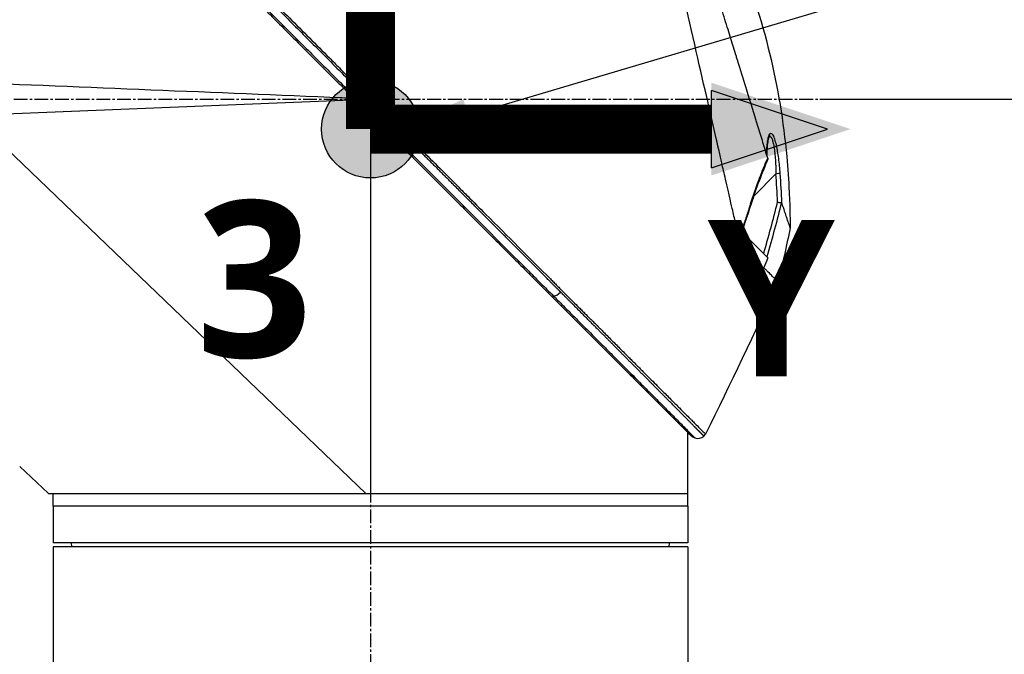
# Model space of a CAD drawing. Header units: millimetres. Extents: x 0 to 4378, y 0 to 2397.
# Tile 234 of 256: x 1569 to 1690, y 1690 to 1768. Entities that reach past the tile are written whole.
import ezdxf

# ---------------------------------------------------------------- set-up
doc = ezdxf.new("R2010")
doc.units = ezdxf.units.MM
doc.header["$LTSCALE"] = 0.2
doc.linetypes.add('CENTER2', pattern=[1.125, 0.75, -0.125, 0.125, -0.125])
for name, color, linetype in [('02_Center Line', 1, 'CENTER2'), ('07_Special Line2', 76, 'Continuous'), ('12_Before Rev.Num.', 5, 'Continuous')]:
    doc.layers.add(name, color=color, linetype=linetype)
doc.layers.add('14_Mark', color=7, linetype='Continuous', true_color=0xe03c31)
doc.styles.add('Rainbow-4.0 Style', font='malgunsl.ttf')
doc.styles.add('Rainbow-5.0 Style', font='malgunsl.ttf')
doc.dimstyles.new('Rainbow-4.0 Style', dxfattribs={"dimtxt": 3.5, "dimasz": 2.5, "dimexe": 1, "dimexo": 1, "dimgap": 1, "dimtad": 1, "dimdsep": 46, "dimtxsty": 'Rainbow-4.0 Style', "dimcen": 0, "dimclrd": 251, "dimclre": 251, "dimclrt": 7, "dimazin": 3, "dimtp": 0.1, "dimtm": 0.1, "dimtfac": 0.61, "dimtmove": 0, "dimatfit": 3, "dimfxl": 1, "dimlwd": -1, "dimlwe": -1, "dimarcsym": 1})
doc.dimstyles.new('Rainbow-5.0 Style', dxfattribs={"dimtxt": 4.5, "dimasz": 2.5, "dimexe": 1, "dimexo": 1, "dimgap": 1, "dimtad": 1, "dimdsep": 46, "dimtxsty": 'Rainbow-5.0 Style', "dimcen": 0, "dimclrd": 251, "dimclre": 251, "dimclrt": 7, "dimazin": 3, "dimtp": 0.1, "dimtm": 0.1, "dimtfac": 0.61, "dimtmove": 0, "dimatfit": 3, "dimfxl": 1, "dimlwd": -1, "dimlwe": -1, "dimarcsym": 1})

# ---------------------------------------------------------------- blocks, each defined once
blk = doc.blocks.new('*D125')
at = {"color": 251, "linetype": 'ByBlock', "transparency": 16777216}
for p, q in [((1667.34, 1758.41), (1778.89, 1758.41)), ((1773.89, 1248.51), (1773.89, 1745.91)), ((1585.46, 1236.01), (1778.89, 1236.01))]:
    blk.add_line(p, q, dxfattribs=at)
at = {"color": 251, "transparency": 16777216}
for points in [[(1771.81, 1745.91), (1775.98, 1745.91), (1773.89, 1758.41)], [(1771.81, 1248.51), (1775.98, 1248.51), (1773.89, 1236.01)]]:
    blk.add_solid(points, dxfattribs=at)
at = {"layer": 'Defpoints', "color": 0, "transparency": 16777216}
for p in [(1662.34, 1758.41), (1773.89, 1758.41), (1580.46, 1236.01)]:
    blk.add_point(p, dxfattribs=at)
at = {"color": 7, "transparency": 16777216, "insert": (1759.84, 1497.21), "char_height": 17.5, "attachment_point": 5, "rotation": 90, "style": 'Rainbow-4.0 Style'}
blk.add_mtext('522.4', dxfattribs=at)
blk = doc.blocks.new('*D126')
at = {"color": 251, "linetype": 'ByBlock', "transparency": 16777216}
for p, q in [((1483.19, 1869.11), (1834.85, 1869.11)), ((1829.85, 681.61), (1829.85, 1856.61)), ((1617.14, 669.11), (1834.85, 669.11))]:
    blk.add_line(p, q, dxfattribs=at)
at = {"color": 251, "transparency": 16777216}
for points in [[(1827.77, 1856.61), (1831.94, 1856.61), (1829.85, 1869.11)], [(1827.77, 681.61), (1831.94, 681.61), (1829.85, 669.11)]]:
    blk.add_solid(points, dxfattribs=at)
at = {"layer": 'Defpoints', "color": 0, "transparency": 16777216}
for p in [(1478.19, 1869.11), (1829.85, 1869.11), (1612.14, 669.11)]:
    blk.add_point(p, dxfattribs=at)
at = {"color": 7, "transparency": 16777216, "insert": (1815.75, 1269.11), "char_height": 17.5, "attachment_point": 5, "rotation": 90, "style": 'Rainbow-4.0 Style'}
blk.add_mtext('1200', dxfattribs=at)
blk = doc.blocks.new('*D127')
at = {"color": 251, "linetype": 'ByBlock', "transparency": 16777216}
for p, q in [((1556.64, 1869.11), (1778.89, 1869.11)), ((1773.89, 1770.91), (1773.89, 1856.61)), ((1667.34, 1758.41), (1778.89, 1758.41))]:
    blk.add_line(p, q, dxfattribs=at)
at = {"color": 251, "transparency": 16777216}
for points in [[(1771.81, 1856.61), (1775.98, 1856.61), (1773.89, 1869.11)], [(1771.81, 1770.91), (1775.98, 1770.91), (1773.89, 1758.41)]]:
    blk.add_solid(points, dxfattribs=at)
at = {"layer": 'Defpoints', "color": 0, "transparency": 16777216}
for p in [(1551.64, 1869.11), (1773.89, 1869.11), (1662.34, 1758.41)]:
    blk.add_point(p, dxfattribs=at)
at = {"color": 7, "transparency": 16777216, "insert": (1759.79, 1813.76), "char_height": 17.5, "attachment_point": 5, "rotation": 90, "style": 'Rainbow-4.0 Style'}
blk.add_mtext('110.7', dxfattribs=at)
blk = doc.blocks.new('A$Ca1632f6c')
at = {"layer": '07_Special Line2'}
blk.add_hatch(color=256, dxfattribs=at).paths.add_polyline_path([(49.16, 0), (34.9, 4.75), (34.9, -4.75)])
at = {"layer": '12_Before Rev.Num.'}
blk.add_hatch(color=256, dxfattribs=at).paths.add_polyline_path([(0, 49.16), (-4.75, 34.9), (4.75, 34.9)])
at = {"layer": '14_Mark'}
h = blk.add_hatch(color=256, dxfattribs=at)
h.dxf.hatch_style = 1
h.paths.add_polyline_path([(5, 0, 1), (-5, 0, 1)])
at = {"layer": '07_Special Line2'}
for p, q in [((34.9, -3.96), (34.9, 3.96)), ((46.78, 0), (34.9, 3.96)), ((34.9, -3.96), (46.78, 0))]:
    blk.add_line(p, q, dxfattribs=at)
at = {"layer": '07_Special Line2', "const_width": 5}
blk.add_lwpolyline([(34.9, 0), (0, 0)], dxfattribs=at)
at = {"layer": '12_Before Rev.Num.'}
for p, q in [((0, 46.78), (-3.96, 34.9)), ((3.96, 34.9), (0, 46.78)), ((3.96, 34.9), (-3.96, 34.9))]:
    blk.add_line(p, q, dxfattribs=at)
at = {"layer": '12_Before Rev.Num.', "const_width": 5}
blk.add_lwpolyline([(0, 34.9), (0, 0)], dxfattribs=at)
at = {"layer": '14_Mark'}
blk.add_circle((0, 0), 5, dxfattribs=at)
at = {"layer": '07_Special Line2', "insert": (34.53, -17.31), "char_height": 16, "attachment_point": 4, "style": 'Rainbow-5.0 Style'}
blk.add_mtext('{\\fMalgun Gothic Semilight|b1|i0|c129|p50;Y}', dxfattribs=at)
at = {"layer": '12_Before Rev.Num.', "insert": (-20.59, 35.73), "char_height": 16, "attachment_point": 4, "style": 'Rainbow-5.0 Style'}
blk.add_mtext('{\\fMalgun Gothic Semilight|b1|i0|c129|p50;Z}', dxfattribs=at)
at = {"layer": '14_Mark', "insert": (-17.84, -15.46), "char_height": 16, "attachment_point": 4, "style": 'Rainbow-5.0 Style'}
blk.add_mtext('{\\fMalgun Gothic Semilight|b1|i0|c129|p50;3}', dxfattribs=at)
blk = doc.blocks.new('A$C1d36c2ae')
for p, q in [((-39.9, 1260.13), (-39.9, 1260.13)), ((-39.1, 1260.1), (-39.1, 1260.1)), ((-38.7, 1260.08), (-38.7, 1260.08)), ((-37.1, 1260.01), (-37.1, 1260.01)), ((-36.7, 1260), (-36.7, 1260)), ((-49, 1256.5), (-2.38, 1258.4)), ((-15.68, 1259.14), (-15.68, 1259.14)), ((-11.01, 1258.95), (-11.01, 1258.95)), ((-2.38, 1258.4), (-1.9, 1258.42)), ((-49, 1256.5), (-0.52, 1210)), ((0, 1256.52), (0, 1210)), ((48.97, 1253.85), (48.97, 1253.85)), ((48.97, 1253.85), (48.97, 1253.85)), ((47.08, 1246.57), (49.81, 1249.31)), ((46.96, 1246.46), (46.96, 1246.46)), ((45.59, 1242.11), (45.64, 1242.16)), ((45.62, 1242.18), (45.64, 1242.16)), ((45.64, 1242.16), (45.9, 1241.89)), ((48.81, 1238.98), (45.9, 1241.89)), ((48.31, 1237.79), (48.31, 1237.79)), ((48.31, 1237.79), (48.31, 1237.79)), ((48.31, 1237.79), (48.31, 1237.79)), ((39, 1210), (39, 1217.52)), ((39.48, 1217.04), (39.85, 1216.88)), ((40.94, 1217.1), (41.17, 1217.33)), ((-43.1, 1213.37), (-43.1, 1213.36)), ((-43.1, 1213.37), (-39.6, 1210.07)), ((-0.52, 1210), (-39.53, 1210)), ((-39, 1208.5), (-39, 1210)), ((0, 1210), (-0.52, 1210)), ((39, 1210), (0, 1210)), ((39, 1210), (0, 1210)), ((39, 1208.5), (39, 1210)), ((39, 1208.5), (-39, 1208.5)), ((39, 1208.5), (-39, 1208.5)), ((-39, 1208.5), (-39, 1204)), ((39, 1208.5), (39, 1204)), ((39, 1204), (-39, 1204)), ((-36.71, 1203.5), (-36.72, 1204)), ((36.71, 1203.5), (36.72, 1204)), ((39, 1203.5), (-39, 1203.5)), ((-39, 1203.5), (-39, 844.08)), ((39, 1203.5), (39, 844.08))]:
    blk.add_line(p, q)
blk.add_arc((40.24, 1217.81), 1, 247.0478, 315.0003)
for centre, major_axis, ratio, start_param, end_param in [((-1.94, 1260.12), (-0.707, -0.708), 0.014107, 4.712384, 6.026259), ((48.59, 1254.18), (0.365, -0.341), 0.967774, 0.031819, 0.893203), ((49.8, 1249.3), (0.499, 0.036), 0.01714, 0.149461, 1.551007), ((-159.83, 1254.96), (194.42, 114.35), 0.811755, 5.576632, 5.609274), ((255.66, 1122.73), (-235.1, -235.11), 0.712878, 4.90627, 4.909966), ((23.05, 1235.09), (-0.708, -0.706), 0.435637, 0.291628, 1.571358), ((-39.61, 1210.06), (0.685, -0.645), 0.008693, 1.464682, 1.570872), ((-39.61, 1210.06), (-0.685, 0.645), 0.008695, 4.606273, 4.712465)]:
    blk.add_ellipse(centre, major_axis=major_axis, ratio=ratio, start_param=start_param, end_param=end_param)
for points, knots in [([(-41.48, 1299.56), (-41.48, 1299.57), (-41.4, 1299.49), (-41.16, 1299.24), (-41.05, 1299.14), (-40.91, 1299), (-40.73, 1298.82), (-40.72, 1298.81), (-40.72, 1298.81), (-40.71, 1298.8), (-40.55, 1298.64), (-40.36, 1298.45), (-40.13, 1298.22), (-39.93, 1298.03), (-39.71, 1297.81), (-39.46, 1297.56), (-39.43, 1297.53), (-39.4, 1297.5), (-39.37, 1297.46), (-39.12, 1297.22), (-38.85, 1296.95), (-38.54, 1296.65), (-38.52, 1296.62), (-38.49, 1296.59), (-38.46, 1296.56), (-38.32, 1296.42), (-38.16, 1296.27), (-38, 1296.11), (-37.91, 1296.01), (-37.81, 1295.92), (-37.71, 1295.82), (-37.66, 1295.77), (-37.61, 1295.72), (-37.56, 1295.67), (-37.51, 1295.62), (-37.48, 1295.58), (-37.42, 1295.53), (-37.42, 1295.52), (-37.41, 1295.52), (-37.41, 1295.51), (-36.72, 1294.83), (-36.01, 1294.12), (-35.31, 1293.42), (-34.86, 1292.97), (-34.41, 1292.53), (-33.97, 1292.09), (-33.48, 1291.6), (-32.99, 1291.11), (-32.53, 1290.65), (-32.12, 1290.24), (-31.72, 1289.85), (-31.35, 1289.47), (-30.63, 1288.76), (-29.99, 1288.12), (-29.44, 1287.57), (-29.31, 1287.44), (-29.19, 1287.33), (-29.08, 1287.21), (-28.77, 1286.9), (-28.49, 1286.62), (-28.24, 1286.38), (-28.12, 1286.25), (-28.01, 1286.14), (-27.9, 1286.04), (-27.87, 1286), (-27.84, 1285.97), (-27.81, 1285.94), (-27.79, 1285.92), (-27.77, 1285.91), (-27.75, 1285.89), (-27.73, 1285.86), (-27.71, 1285.84), (-27.68, 1285.82), (-27.67, 1285.81), (-27.66, 1285.8), (-27.65, 1285.79), (-27.65, 1285.78), (-27.65, 1285.78), (-27.65, 1285.78), (-27.64, 1285.78), (-27.64, 1285.78), (-27.64, 1285.78), (-27.64, 1285.77), (-27.63, 1285.77), (-27.62, 1285.75), (-27.25, 1285.39), (-26.88, 1285.01), (-26.5, 1284.64), (-25.36, 1283.5), (-24.2, 1282.34), (-23.03, 1281.17), (-21.83, 1279.97), (-20.62, 1278.77), (-19.41, 1277.56), (-18.16, 1276.32), (-16.92, 1275.08), (-15.68, 1273.84), (-15.27, 1273.43), (-14.87, 1273.03), (-14.46, 1272.62), (-14.23, 1272.4), (-14.01, 1272.17), (-13.79, 1271.95), (-13.15, 1271.31), (-12.51, 1270.68), (-11.88, 1270.04), (-10.57, 1268.74), (-9.29, 1267.45), (-8.02, 1266.19), (-7.36, 1265.53), (-6.72, 1264.89), (-6.07, 1264.25), (-5.42, 1263.59), (-4.77, 1262.94), (-4.12, 1262.3), (-3.39, 1261.57), (-2.67, 1260.84), (-1.95, 1260.13)], [0.0000275, 0.0000275, 0.0000275, 0.0000275, 0.0859853, 0.0859853, 0.0859853, 0.1241981, 0.1241981, 0.1241981, 0.125, 0.125, 0.125, 0.1589987, 0.1589987, 0.1589987, 0.1875, 0.1875, 0.1875, 0.1911709, 0.1911709, 0.1911709, 0.21875, 0.21875, 0.21875, 0.2212271, 0.2212271, 0.2212271, 0.234375, 0.234375, 0.234375, 0.2421875, 0.2421875, 0.2421875, 0.2460938, 0.2460938, 0.2460938, 0.2496161, 0.2496161, 0.2496161, 0.25, 0.25, 0.25, 0.2912742, 0.2912742, 0.2912742, 0.3179228, 0.3179228, 0.3179228, 0.3481944, 0.3481944, 0.3481944, 0.375, 0.375, 0.375, 0.4261619, 0.4261619, 0.4261619, 0.4375, 0.4375, 0.4375, 0.46875, 0.46875, 0.46875, 0.484375, 0.484375, 0.484375, 0.4893023, 0.4893023, 0.4893023, 0.4921875, 0.4921875, 0.4921875, 0.4960938, 0.4960938, 0.4960938, 0.4980469, 0.4980469, 0.4980469, 0.4986572, 0.4986572, 0.4986572, 0.4992676, 0.4992676, 0.4992676, 0.5, 0.5, 0.5, 0.5215625, 0.5215625, 0.5215625, 0.5877727, 0.5877727, 0.5877727, 0.656049, 0.656049, 0.656049, 0.7265974, 0.7265974, 0.7265974, 0.75, 0.75, 0.75, 0.7627993, 0.7627993, 0.7627993, 0.7996666, 0.7996666, 0.7996666, 0.8755356, 0.8755356, 0.8755356, 0.9146293, 0.9146293, 0.9146293, 0.9545641, 0.9545641, 0.9545641, 1, 1, 1, 1]), ([(-41.27, 1299.77), (-41.27, 1299.77), (-41.21, 1299.71), (-40.95, 1299.45), (-40.77, 1299.27), (-40.02, 1298.52), (-39.29, 1297.79), (-38.11, 1296.61), (-37.83, 1296.33), (-37.21, 1295.71), (-36.85, 1295.35), (-35.51, 1294.01), (-34.41, 1292.91), (-32.91, 1291.41), (-32.59, 1291.09), (-31.52, 1290.02), (-30.74, 1289.24), (-29.08, 1287.58), (-28.19, 1286.69), (-26.81, 1285.31), (-26.33, 1284.83), (-25.35, 1283.85), (-24.84, 1283.35), (-23.8, 1282.3), (-23.27, 1281.77), (-21.57, 1280.07), (-20.4, 1278.9), (-18.59, 1277.09), (-17.96, 1276.46), (-16.68, 1275.18), (-16.02, 1274.52), (-14.66, 1273.16), (-13.97, 1272.47), (-12.91, 1271.42), (-12.56, 1271.06), (-11.45, 1269.96), (-10.71, 1269.21), (-8.33, 1266.83), (-6.68, 1265.18), (-4.64, 1263.14), (-4.23, 1262.73), (-3.29, 1261.8), (-2.76, 1261.26), (-1.86, 1260.37), (-1.54, 1260.04), (-1.1, 1259.61), (-1.04, 1259.54), (-0.9, 1259.4), (-0.83, 1259.33), (-0.51, 1259.01), (-0.31, 1258.81), (0.04, 1258.46), (0.14, 1258.36), (0.42, 1258.08), (0.57, 1257.93), (0.88, 1257.62), (1.03, 1257.47), (1.28, 1257.22), (1.39, 1257.12), (1.58, 1256.93), (1.66, 1256.84), (1.85, 1256.65), (1.96, 1256.54), (2.16, 1256.34), (2.25, 1256.25), (3.6, 1254.9), (4.87, 1253.63), (6.94, 1251.57), (7.74, 1250.76), (9.31, 1249.19), (10.08, 1248.43), (11.21, 1247.29), (11.57, 1246.93), (12.68, 1245.83), (13.41, 1245.1), (16.87, 1241.63), (19.54, 1238.96), (22.24, 1236.27), (22.37, 1236.13), (22.65, 1235.86), (22.78, 1235.72), (23.05, 1235.45), (23.19, 1235.31), (23.43, 1235.07), (23.53, 1234.97), (24.19, 1234.32), (24.73, 1233.77), (25.41, 1233.09), (25.56, 1232.94), (25.84, 1232.66), (25.97, 1232.53), (26.23, 1232.27), (26.36, 1232.14), (26.66, 1231.84), (26.82, 1231.68), (27.14, 1231.36), (27.3, 1231.2), (27.63, 1230.88), (27.8, 1230.7), (28.05, 1230.45), (28.13, 1230.37), (28.32, 1230.19), (28.43, 1230.07), (28.67, 1229.83), (28.8, 1229.7), (29.12, 1229.39), (29.3, 1229.2), (29.68, 1228.82), (29.87, 1228.63), (30.46, 1228.04), (30.84, 1227.66), (31.31, 1227.19), (31.4, 1227.1), (31.63, 1226.87), (31.77, 1226.74), (32.05, 1226.45), (32.2, 1226.3), (32.5, 1226), (32.65, 1225.85), (32.96, 1225.54), (33.11, 1225.39), (33.4, 1225.1), (33.54, 1224.96), (33.96, 1224.54), (34.23, 1224.27), (34.74, 1223.76), (34.99, 1223.51), (35.45, 1223.05), (35.67, 1222.83), (36.29, 1222.21), (36.67, 1221.83), (37.36, 1221.14), (37.67, 1220.84), (38.21, 1220.29), (38.45, 1220.05), (38.88, 1219.62), (39.07, 1219.44), (39.32, 1219.18), (39.4, 1219.11), (39.61, 1218.89), (39.74, 1218.76), (40.08, 1218.43), (40.26, 1218.24), (40.67, 1217.83), (40.86, 1217.64), (41.05, 1217.45), (41.1, 1217.41), (41.14, 1217.36), (41.15, 1217.35), (41.17, 1217.33), (41.17, 1217.33), (41.17, 1217.33)], [-21.000836, -21.000836, -21.000836, -21.000836, -20.328863, -20.328863, -19.655828, -19.655828, -18.308332, -18.308332, -17.924512, -17.924512, -17.485993, -17.485993, -16.316696, -16.316696, -16.006668, -16.006668, -15.296307, -15.296307, -14.534305, -14.534305, -14.139555, -14.139555, -13.730091, -13.730091, -13.30546, -13.30546, -12.401825, -12.401825, -11.929878, -11.929878, -11.437802, -11.437802, -10.9252, -10.9252, -10.663362, -10.663362, -10.117833, -10.117833, -8.934625, -8.934625, -8.645977, -8.645977, -8.260408, -8.260408, -8.006475, -8.006475, -7.961161, -7.961161, -7.91407, -7.91407, -7.778509, -7.778509, -7.724161, -7.724161, -7.666804, -7.666804, -7.602838, -7.602838, -7.565627, -7.565627, -7.532521, -7.532521, -7.488032, -7.488032, -7.450837, -7.450837, -6.924212, -6.924212, -6.587553, -6.587553, -6.265466, -6.265466, -6.109966, -6.109966, -5.79866, -5.79866, -4.627003, -4.627003, -4.564096, -4.564096, -4.501625, -4.501625, -4.439084, -4.439084, -4.389917, -4.389917, -4.135415, -4.135415, -4.06302, -4.06302, -4.00074, -4.00074, -3.938004, -3.938004, -3.858125, -3.858125, -3.782258, -3.782258, -3.697501, -3.697501, -3.658476, -3.658476, -3.601749, -3.601749, -3.53559, -3.53559, -3.439968, -3.439968, -3.337887, -3.337887, -3.131131, -3.131131, -3.082568, -3.082568, -3.005474, -3.005474, -2.922888, -2.922888, -2.834293, -2.834293, -2.74619, -2.74619, -2.661641, -2.661641, -2.496608, -2.496608, -2.34096, -2.34096, -2.194458, -2.194458, -1.921626, -1.921626, -1.681164, -1.681164, -1.470918, -1.470918, -1.287493, -1.287493, -1.207074, -1.207074, -1.056347, -1.056347, -0.792008, -0.792008, -0.395398, -0.395398, -0.197631, -0.197631, -0.099394, -0.099394, 0, 0, 0, 0]), ([(-41.67, 1298.43), (-41.68, 1298.43), (-41.57, 1298.32), (-41.36, 1298.11), (-41.25, 1298), (-41.11, 1297.86), (-40.94, 1297.69), (-40.77, 1297.52), (-40.57, 1297.33), (-40.35, 1297.1), (-40.12, 1296.88), (-39.88, 1296.63), (-39.6, 1296.36), (-39.33, 1296.09), (-39.03, 1295.79), (-38.71, 1295.48), (-38.4, 1295.16), (-38.05, 1294.82), (-37.69, 1294.46), (-37.06, 1293.82), (-36.36, 1293.13), (-35.62, 1292.38), (-35.19, 1291.96), (-34.75, 1291.52), (-34.3, 1291.07), (-33.84, 1290.61), (-33.36, 1290.14), (-32.87, 1289.65), (-31.9, 1288.68), (-30.88, 1287.66), (-29.82, 1286.6), (-29.3, 1286.08), (-28.76, 1285.54), (-28.22, 1285), (-27.79, 1284.57), (-27.36, 1284.15), (-26.93, 1283.71), (-25.81, 1282.6), (-24.66, 1281.45), (-23.49, 1280.28), (-22.32, 1279.11), (-21.13, 1277.92), (-19.92, 1276.71), (-18.7, 1275.5), (-17.47, 1274.27), (-16.23, 1273.03), (-15.61, 1272.4), (-14.98, 1271.78), (-14.35, 1271.15), (-13.72, 1270.52), (-13.09, 1269.89), (-12.46, 1269.26), (-11.19, 1267.99), (-9.92, 1266.72), (-8.64, 1265.44), (-7.99, 1264.8), (-7.35, 1264.16), (-6.71, 1263.52), (-6.07, 1262.87), (-5.42, 1262.23), (-4.78, 1261.59), (-4.06, 1260.87), (-3.34, 1260.15), (-2.63, 1259.44)], [0, 0, 0, 0, 0.0671031, 0.0671031, 0.0671031, 0.1029277, 0.1029277, 0.1029277, 0.1387919, 0.1387919, 0.1387919, 0.1747111, 0.1747111, 0.1747111, 0.2106779, 0.2106779, 0.2106779, 0.2467042, 0.2467042, 0.2467042, 0.3103939, 0.3103939, 0.3103939, 0.3465771, 0.3465771, 0.3465771, 0.383319, 0.383319, 0.383319, 0.4564224, 0.4564224, 0.4564224, 0.4927866, 0.4927866, 0.4927866, 0.5210907, 0.5210907, 0.5210907, 0.5939582, 0.5939582, 0.5939582, 0.6669229, 0.6669229, 0.6669229, 0.7399622, 0.7399622, 0.7399622, 0.7765034, 0.7765034, 0.7765034, 0.8130598, 0.8130598, 0.8130598, 0.886194, 0.886194, 0.886194, 0.9227702, 0.9227702, 0.9227702, 0.9593497, 0.9593497, 0.9593497, 1, 1, 1, 1]), ([(45.28, 1241.41), (45.16, 1241.95), (45.04, 1242.46), (44.79, 1243.6), (44.64, 1244.2), (44.37, 1245.38), (44.09, 1246.69), (43.46, 1249.35), (43.3, 1250.01), (43.1, 1250.9), (43.05, 1251.14), (42.94, 1251.63), (42.88, 1251.89), (42.74, 1252.52), (42.65, 1252.9), (42.53, 1253.4), (42.5, 1253.53), (42.37, 1254.13), (42.25, 1254.62), (41.96, 1255.91), (41.77, 1256.72), (40.77, 1261.1), (39.74, 1265.55), (38.54, 1270.84), (38.48, 1271.09), (38.36, 1271.62), (38.3, 1271.89), (38.18, 1272.4), (38.13, 1272.65), (37.83, 1273.91), (37.61, 1274.9), (37.27, 1276.37), (37.16, 1276.86), (36.59, 1279.31), (36.16, 1281.21), (35.64, 1283.46), (35.54, 1283.9), (34.64, 1287.84), (33.95, 1290.86), (33.07, 1294.7), (32.79, 1295.91), (32.47, 1297.3), (32.39, 1297.69), (32.24, 1298.32), (32.19, 1298.56), (32.15, 1298.7)], [0, 0, 0, 0, 0.224226, 0.224226, 0.438481, 0.438481, 0.643813, 0.643813, 0.718212, 0.718212, 0.74576, 0.74576, 0.776284, 0.776284, 0.820204, 0.820204, 0.834927, 0.834927, 0.896521, 0.896521, 0.995652, 0.995652, 1.428405, 1.428405, 1.450296, 1.450296, 1.471663, 1.471663, 1.492327, 1.492327, 1.574835, 1.574835, 1.616316, 1.616316, 1.784634, 1.784634, 1.826029, 1.826029, 2.164003, 2.164003, 2.373598, 2.373598, 2.479923, 2.479923, 2.586935, 2.586935, 2.586935, 2.586935]), ([(-41.46, 1297.98), (-41.46, 1297.98), (-41.46, 1297.98), (-40.7, 1297.22), (-40.26, 1296.78), (-39.53, 1296.05), (-39.35, 1295.87), (-37.71, 1294.23), (-35.65, 1292.17), (-32.57, 1289.09), (-31.86, 1288.38), (-29.38, 1285.9), (-27.5, 1284.02), (-24.5, 1281.02), (-23.42, 1279.94), (-21.16, 1277.68), (-19.97, 1276.49), (-17.45, 1273.97), (-16.12, 1272.64), (-13.32, 1269.84), (-11.84, 1268.36), (-9.58, 1266.1), (-8.8, 1265.32), (-6.72, 1263.24), (-5.41, 1261.93), (-3.78, 1260.3), (-3.46, 1259.98), (-2.92, 1259.44), (-2.73, 1259.25), (-2.32, 1258.84), (-2.16, 1258.68), (-1.82, 1258.34), (-1.64, 1258.16), (-1.3, 1257.82), (-1.14, 1257.66), (-0.71, 1257.23), (-0.42, 1256.94), (-0.06, 1256.59), (0.01, 1256.51), (0.18, 1256.34), (0.27, 1256.25), (0.58, 1255.94), (0.74, 1255.78), (1.34, 1255.18), (1.75, 1254.78), (3.8, 1252.72), (5.46, 1251.06), (7.86, 1248.66), (8.62, 1247.9), (10.84, 1245.68), (12.28, 1244.24), (15.02, 1241.5), (16.32, 1240.2), (18.19, 1238.33), (18.77, 1237.75), (20.49, 1236.04), (21.6, 1234.92), (23.7, 1232.82), (24.69, 1231.83), (26.55, 1229.97), (27.43, 1229.09), (28.67, 1227.85), (29.05, 1227.47), (29.79, 1226.73), (30.14, 1226.38), (31.13, 1225.39), (31.76, 1224.77), (32.88, 1223.64), (33.39, 1223.13), (34.72, 1221.8), (35.49, 1221.03), (36.44, 1220.08), (36.69, 1219.83), (37.33, 1219.19), (37.69, 1218.83), (38.49, 1218.03), (38.86, 1217.66), (39.17, 1217.35), (39.22, 1217.3), (39.34, 1217.18), (39.39, 1217.13), (39.47, 1217.06), (39.48, 1217.04), (39.48, 1217.04)], [-15.738203, -15.738203, -15.738203, -15.738203, -14.793481, -14.793481, -14.173934, -14.173934, -13.996984, -13.996984, -12.579476, -12.579476, -12.176243, -12.176243, -11.215253, -11.215253, -10.695697, -10.695697, -10.142358, -10.142358, -9.539575, -9.539575, -8.883963, -8.883963, -8.543526, -8.543526, -7.972636, -7.972636, -7.829924, -7.829924, -7.73886, -7.73886, -7.680875, -7.680875, -7.616244, -7.616244, -7.560081, -7.560081, -7.459116, -7.459116, -7.430908, -7.430908, -7.397967, -7.397967, -7.318024, -7.318024, -7.146824, -7.146824, -6.455961, -6.455961, -6.135134, -6.135134, -5.518203, -5.518203, -4.951279, -4.951279, -4.691225, -4.691225, -4.182012, -4.182012, -3.710062, -3.710062, -3.272291, -3.272291, -3.069642, -3.069642, -2.879581, -2.879581, -2.522736, -2.522736, -2.208798, -2.208798, -1.659444, -1.659444, -1.453529, -1.453529, -1.091939, -1.091939, -0.546675, -0.546675, -0.410051, -0.410051, -0.205023, -0.205023, 0, 0, 0, 0]), ([(48.81, 1251.24), (48.62, 1251.85), (48.42, 1252.49), (48.02, 1253.8), (47.81, 1254.48), (47.16, 1256.59), (46.7, 1258.07), (45.91, 1260.63), (45.58, 1261.69), (45.16, 1263.04), (45.07, 1263.33), (44.94, 1263.76), (44.9, 1263.9), (44.63, 1264.76), (44.41, 1265.47), (44.08, 1266.56), (43.96, 1266.95), (43.7, 1267.76), (43.57, 1268.17), (43.31, 1269.02), (43.17, 1269.45), (42.9, 1270.32), (42.76, 1270.75), (42.48, 1271.62), (42.34, 1272.05), (41.64, 1274.22), (41.09, 1275.93), (40.44, 1277.98), (40.31, 1278.37), (39.93, 1279.57), (39.68, 1280.36), (39.19, 1281.91), (38.95, 1282.67), (38.6, 1283.77), (38.48, 1284.13), (38.26, 1284.84), (38.15, 1285.18), (37.94, 1285.85), (37.84, 1286.18), (37.63, 1286.84), (37.53, 1287.16), (37.39, 1287.62), (37.34, 1287.76), (36.6, 1290.14), (36.02, 1291.98), (35.56, 1293.52), (35.51, 1293.68), (35.38, 1294.11), (35.31, 1294.36), (35.15, 1294.92), (35.07, 1295.2), (34.98, 1295.54), (34.95, 1295.63), (34.91, 1295.8), (34.89, 1295.87), (34.87, 1295.92)], [0.00002, 0.00002, 0.00002, 0.00002, 0.259158, 0.259158, 0.518708, 0.518708, 1.038075, 1.038075, 1.384705, 1.384705, 1.477831, 1.477831, 1.526561, 1.526561, 1.759973, 1.759973, 1.890971, 1.890971, 2.029156, 2.029156, 2.171186, 2.171186, 2.316283, 2.316283, 2.460898, 2.460898, 3.049329, 3.049329, 3.189055, 3.189055, 3.478614, 3.478614, 3.769885, 3.769885, 3.913253, 3.913253, 4.056001, 4.056001, 4.19686, 4.19686, 4.341119, 4.341119, 4.411312, 4.411312, 5.498875, 5.498875, 5.634552, 5.634552, 5.872375, 5.872375, 6.229939, 6.229939, 6.408513, 6.408513, 6.587137, 6.587137, 6.587137, 6.587137]), ([(45.05, 1276.38), (48.34, 1268.48), (50.35, 1259.95), (51.27, 1249.97), (51.37, 1248.51), (51.49, 1246.11), (51.52, 1245.18), (51.55, 1243.71), (51.55, 1243.16), (51.55, 1242.66)], [0, 0, 0, 0, 2.569332, 2.569332, 3.007712, 3.007712, 3.288956, 3.288956, 3.446993, 3.446993, 3.446993, 3.446993]), ([(-2.63, 1259.44), (-2.61, 1259.42), (-2.6, 1259.41), (-2.59, 1259.4), (-2.44, 1259.25), (-2.3, 1259.11), (-2.16, 1258.97)], [0, 0, 0, 0, 0.084771, 0.084771, 0.084771, 1, 1, 1, 1]), ([(-1.48, 1259.66), (-1.51, 1259.62), (-1.55, 1259.58), (-1.59, 1259.55), (-1.62, 1259.51), (-1.66, 1259.47), (-1.7, 1259.43), (-1.74, 1259.4), (-1.77, 1259.36), (-1.81, 1259.32), (-1.84, 1259.29), (-1.88, 1259.26), (-1.91, 1259.22), (-1.94, 1259.19), (-1.97, 1259.16), (-2, 1259.13), (-2.02, 1259.11), (-2.05, 1259.08), (-2.07, 1259.06), (-2.09, 1259.04), (-2.11, 1259.02), (-2.12, 1259.01), (-2.14, 1258.99), (-2.15, 1258.98), (-2.16, 1258.97)], [0, 0, 0, 0, 0.125, 0.125, 0.125, 0.25, 0.25, 0.25, 0.375, 0.375, 0.375, 0.5, 0.5, 0.5, 0.625, 0.625, 0.625, 0.75, 0.75, 0.75, 0.875, 0.875, 0.875, 1, 1, 1, 1]), ([(-1.08, 1259.26), (-1.12, 1259.23), (-1.16, 1259.19), (-1.19, 1259.15), (-1.23, 1259.11), (-1.27, 1259.08), (-1.3, 1259.04), (-1.34, 1259), (-1.38, 1258.97), (-1.41, 1258.93), (-1.45, 1258.89), (-1.48, 1258.86), (-1.51, 1258.83), (-1.55, 1258.8), (-1.58, 1258.77), (-1.6, 1258.74), (-1.63, 1258.71), (-1.65, 1258.69), (-1.67, 1258.67), (-1.7, 1258.65), (-1.71, 1258.63), (-1.73, 1258.61), (-1.74, 1258.6), (-1.76, 1258.59), (-1.77, 1258.58)], [0, 0, 0, 0, 0.125, 0.125, 0.125, 0.25, 0.25, 0.25, 0.375, 0.375, 0.375, 0.5, 0.5, 0.5, 0.625, 0.625, 0.625, 0.75, 0.75, 0.75, 0.875, 0.875, 0.875, 1, 1, 1, 1]), ([(-1.77, 1258.58), (-1.48, 1258.29), (-1.19, 1258), (-0.9, 1257.71), (-0.61, 1257.42), (-0.32, 1257.13), (-0.03, 1256.84)], [0, 0, 0, 0, 0.500049, 0.500049, 0.500049, 1, 1, 1, 1]), ([(0.65, 1257.52), (0.37, 1257.81), (0.08, 1258.1), (-0.21, 1258.39), (-0.5, 1258.68), (-0.79, 1258.97), (-1.08, 1259.26)], [0, 0, 0, 0, 0.499983, 0.499983, 0.499983, 1, 1, 1, 1]), ([(0.65, 1257.52), (0.62, 1257.49), (0.58, 1257.45), (0.54, 1257.41), (0.51, 1257.38), (0.47, 1257.34), (0.43, 1257.3), (0.4, 1257.27), (0.36, 1257.23), (0.32, 1257.19), (0.29, 1257.16), (0.26, 1257.13), (0.23, 1257.09), (0.19, 1257.06), (0.16, 1257.03), (0.13, 1257), (0.11, 1256.98), (0.08, 1256.95), (0.06, 1256.93), (0.04, 1256.91), (0.02, 1256.89), (0.01, 1256.88), (-0.01, 1256.86), (-0.02, 1256.85), (-0.03, 1256.84)], [0, 0, 0, 0, 0.125, 0.125, 0.125, 0.25, 0.25, 0.25, 0.375, 0.375, 0.375, 0.496983, 0.496983, 0.496983, 0.625, 0.625, 0.625, 0.75, 0.75, 0.75, 0.875, 0.875, 0.875, 1, 1, 1, 1]), ([(1.52, 1256.66), (1.38, 1256.8), (1.23, 1256.95), (0.94, 1257.23), (0.8, 1257.38), (0.65, 1257.52)], [0.000007, 0.000007, 0.000007, 0.000007, 0.4987592, 0.4987592, 1, 1, 1, 1]), ([(1.52, 1256.66), (1.49, 1256.62), (1.45, 1256.58), (1.41, 1256.55), (1.38, 1256.51), (1.34, 1256.47), (1.3, 1256.43), (1.26, 1256.4), (1.23, 1256.36), (1.19, 1256.33), (1.16, 1256.29), (1.12, 1256.26), (1.09, 1256.23), (1.06, 1256.19), (1.03, 1256.16), (1, 1256.14), (0.97, 1256.11), (0.95, 1256.09), (0.93, 1256.07), (0.9, 1256.05), (0.89, 1256.03), (0.87, 1256.01), (0.85, 1256), (0.84, 1255.99), (0.83, 1255.98)], [0, 0, 0, 0, 0.125, 0.125, 0.125, 0.25, 0.25, 0.25, 0.375, 0.375, 0.375, 0.5, 0.5, 0.5, 0.625, 0.625, 0.625, 0.75, 0.75, 0.75, 0.875, 0.875, 0.875, 1, 1, 1, 1]), ([(0.83, 1255.98), (1.11, 1255.7), (1.4, 1255.41), (1.68, 1255.13), (1.96, 1254.84), (2.25, 1254.56), (2.54, 1254.27), (3.67, 1253.14), (4.8, 1252.01), (5.93, 1250.88), (7.08, 1249.73), (8.22, 1248.58), (9.36, 1247.44), (10.5, 1246.3), (11.64, 1245.17), (12.76, 1244.04), (14.99, 1241.81), (17.18, 1239.61), (19.32, 1237.48), (19.68, 1237.11), (20.05, 1236.74), (20.41, 1236.38), (20.58, 1236.21), (20.74, 1236.05), (20.9, 1235.89), (21.42, 1235.36), (21.94, 1234.84), (22.46, 1234.33)], [0, 0, 0, 0, 0.037905, 0.037905, 0.037905, 0.076407, 0.076407, 0.076407, 0.228573, 0.228573, 0.228573, 0.383709, 0.383709, 0.383709, 0.538779, 0.538779, 0.538779, 0.846375, 0.846375, 0.846375, 0.899464, 0.899464, 0.899464, 0.923234, 0.923234, 0.923234, 1, 1, 1, 1]), ([(48.67, 1251.69), (48.68, 1251.93), (48.69, 1252.15), (48.7, 1252.35), (48.71, 1252.47), (48.71, 1252.59), (48.72, 1252.7), (48.73, 1252.76), (48.73, 1252.81), (48.74, 1252.86), (48.74, 1252.92), (48.75, 1252.94), (48.76, 1253.02), (48.76, 1253.09), (48.77, 1253.15), (48.78, 1253.22), (48.79, 1253.29), (48.8, 1253.36), (48.81, 1253.43), (48.83, 1253.55), (48.85, 1253.64), (48.88, 1253.76), (48.94, 1254), (49, 1254.16), (49.08, 1254.24)], [0.041266, 0.041266, 0.041266, 0.041266, 0.25, 0.25, 0.25, 0.375, 0.375, 0.375, 0.4375, 0.4375, 0.4375, 0.5, 0.5, 0.5, 0.5575644, 0.5575644, 0.5575644, 0.625, 0.625, 0.625, 0.75, 0.75, 0.75, 1, 1, 1, 1]), ([(48.97, 1253.85), (48.97, 1253.85), (48.96, 1253.84), (48.94, 1253.8), (48.93, 1253.76), (48.88, 1253.61), (48.86, 1253.5), (48.8, 1253.16), (48.76, 1252.91), (48.71, 1252.33), (48.7, 1252), (48.68, 1251.64)], [0.0239142, 0.0239142, 0.0239142, 0.0239142, 0.0520946, 0.0520946, 0.0991153, 0.0991153, 0.1707501, 0.1707501, 0.2833283, 0.2833283, 0.4069798, 0.4069798, 0.4069798, 0.4069798]), ([(48.96, 1253.85), (49.02, 1253.89), (49.07, 1253.91), (49.15, 1253.87), (49.18, 1253.84), (49.24, 1253.77), (49.26, 1253.73), (49.32, 1253.62), (49.35, 1253.55), (49.4, 1253.41), (49.42, 1253.32), (49.5, 1253.05), (49.54, 1252.84), (49.61, 1252.37), (49.65, 1252.12), (49.7, 1251.6), (49.73, 1251.32), (49.79, 1250.48), (49.81, 1249.9), (49.81, 1249.31)], [0.0086803, 0.0086803, 0.0086803, 0.0086803, 0.125, 0.125, 0.1875, 0.1875, 0.25, 0.25, 0.3125, 0.3125, 0.375, 0.375, 0.5, 0.5, 0.625, 0.625, 0.75, 0.75, 1, 1, 1, 1]), ([(49.08, 1254.24), (49.13, 1254.3), (49.2, 1254.31), (49.25, 1254.28), (49.29, 1254.26), (49.32, 1254.23), (49.35, 1254.19), (49.36, 1254.18), (49.37, 1254.17), (49.38, 1254.16), (49.4, 1254.13), (49.43, 1254.09), (49.45, 1254.04), (49.48, 1253.98), (49.52, 1253.91), (49.55, 1253.83), (49.56, 1253.79), (49.58, 1253.75), (49.59, 1253.72), (49.61, 1253.67), (49.63, 1253.62), (49.65, 1253.56), (49.71, 1253.36), (49.77, 1253.13), (49.83, 1252.88), (49.85, 1252.76), (49.88, 1252.63), (49.91, 1252.5), (49.93, 1252.36), (49.96, 1252.22), (49.98, 1252.08), (50.03, 1251.8), (50.07, 1251.5), (50.11, 1251.19), (50.19, 1250.6), (50.25, 1249.98), (50.3, 1249.34)], [0, 0, 0, 0, 0.068487, 0.068487, 0.068487, 0.110613, 0.110613, 0.110613, 0.125, 0.125, 0.125, 0.165111, 0.165111, 0.165111, 0.221432, 0.221432, 0.221432, 0.25, 0.25, 0.25, 0.287562, 0.287562, 0.287562, 0.427692, 0.427692, 0.427692, 0.5, 0.5, 0.5, 0.5757, 0.5757, 0.5757, 0.720411, 0.720411, 0.720411, 1, 1, 1, 1]), ([(46.7, 1245.65), (47, 1246.6), (47.32, 1247.51), (47.77, 1248.69), (47.85, 1248.92), (48.03, 1249.38), (48.11, 1249.58), (48.41, 1250.32), (48.61, 1250.79), (48.81, 1251.24)], [0, 0, 0, 0, 0.5, 0.5, 0.625, 0.625, 0.75, 0.75, 0.9999843, 0.9999843, 0.9999843, 0.9999843]), ([(48.81, 1251.24), (48.81, 1251.23), (48.82, 1251.21), (48.83, 1251.18), (48.83, 1251.16), (48.83, 1251.15)], [-0.01637818, -0.01637818, -0.01637818, -0.01637818, -0.00823051, -0.00823051, -0.00000316, -0.00000316, -0.00000316, -0.00000316]), ([(50.02, 1245.83), (50.02, 1245.83), (50.02, 1245.83), (50.07, 1245.82), (50.12, 1245.81), (50.22, 1245.8), (50.27, 1245.8), (50.33, 1245.79), (50.34, 1245.79), (50.38, 1245.79), (50.41, 1245.78), (50.46, 1245.78), (50.48, 1245.77), (50.49, 1245.77)], [-0.00030662, -0.00030662, -0.00030662, -0.00030662, 0, 0, 0.01532058, 0.01532058, 0.03142731, 0.03142731, 0.03552574, 0.03552574, 0.04971247, 0.04971247, 0.06328028, 0.06328028, 0.06328028, 0.06328028]), ([(50.51, 1245.75), (50.51, 1245.76), (50.5, 1245.76), (50.5, 1245.77), (50.5, 1245.77), (50.49, 1245.77)], [-0.00715982, -0.00715982, -0.00715982, -0.00715982, -0.003611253, -0.003611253, -0.000066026, -0.000066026, -0.000066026, -0.000066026]), ([(50.51, 1245.75), (50.63, 1245.37), (50.74, 1245.03), (50.88, 1244.62), (50.91, 1244.52), (50.99, 1244.3), (51.03, 1244.18), (51.11, 1243.92), (51.16, 1243.78), (51.23, 1243.58), (51.25, 1243.51), (51.36, 1243.21), (51.42, 1243.03), (51.49, 1242.83), (51.51, 1242.78), (51.53, 1242.72), (51.54, 1242.71), (51.54, 1242.69), (51.55, 1242.68), (51.55, 1242.67), (51.55, 1242.67), (51.55, 1242.66), (51.55, 1242.66), (51.55, 1242.66)], [0.00001, 0.00001, 0.00001, 0.00001, 0.245288, 0.245288, 0.32758, 0.32758, 0.439471, 0.439471, 0.588452, 0.588452, 0.672216, 0.672216, 0.969709, 0.969709, 1.119078, 1.119078, 1.193047, 1.193047, 1.22978, 1.22978, 1.265, 1.265, 1.331745, 1.331745, 1.331745, 1.331745]), ([(45.17, 1240.92), (45.2, 1241.02), (45.24, 1241.14), (45.27, 1241.28), (45.28, 1241.34), (45.28, 1241.39), (45.28, 1241.4), (45.28, 1241.41)], [-0.05209089, -0.05209089, -0.05209089, -0.05209089, -0.01888658, -0.01888658, -0.00311949, -0.00311949, 0, 0, 0, 0]), ([(50.1, 1236), (50.1, 1236), (50.05, 1236.05), (49.93, 1236.17), (49.89, 1236.21), (49.79, 1236.31), (49.72, 1236.38), (49.56, 1236.54), (49.47, 1236.63), (49.22, 1236.87), (49.06, 1237.04), (48.79, 1237.31), (48.7, 1237.4), (48.51, 1237.59), (48.41, 1237.69), (48.31, 1237.79)], [0.000084, 0.000084, 0.000084, 0.000084, 0.36531, 0.36531, 0.496252, 0.496252, 0.680576, 0.680576, 0.864613, 0.864613, 1.12402, 1.12402, 1.248089, 1.248089, 1.369227, 1.369227, 1.369227, 1.369227]), ([(22.46, 1234.33), (22.81, 1233.97), (23.17, 1233.62), (23.51, 1233.27), (23.77, 1233.02), (24.02, 1232.76), (24.27, 1232.51), (24.62, 1232.16), (24.96, 1231.82), (25.3, 1231.48), (25.64, 1231.14), (25.98, 1230.8), (26.31, 1230.47), (26.48, 1230.3), (26.64, 1230.14), (26.81, 1229.97), (27.09, 1229.69), (27.38, 1229.4), (27.65, 1229.12), (27.98, 1228.8), (28.3, 1228.48), (28.62, 1228.16), (28.93, 1227.84), (29.25, 1227.53), (29.56, 1227.22), (29.89, 1226.88), (30.22, 1226.55), (30.55, 1226.22), (30.7, 1226.07), (30.85, 1225.92), (31, 1225.77), (31.28, 1225.49), (31.55, 1225.21), (31.83, 1224.94), (32.4, 1224.37), (32.95, 1223.82), (33.47, 1223.29), (34, 1222.76), (34.5, 1222.26), (34.98, 1221.78), (35.24, 1221.52), (35.49, 1221.26), (35.74, 1221.02), (36.18, 1220.57), (36.6, 1220.15), (36.98, 1219.77), (37.24, 1219.5), (37.49, 1219.26), (37.72, 1219.03), (37.89, 1218.86), (38.05, 1218.7), (38.2, 1218.54), (38.35, 1218.39), (38.49, 1218.25), (38.62, 1218.12), (38.75, 1217.99), (38.87, 1217.87), (38.99, 1217.75), (39.21, 1217.53), (39.39, 1217.35), (39.53, 1217.21), (39.59, 1217.14), (39.65, 1217.08), (39.7, 1217.03), (39.74, 1216.99), (39.77, 1216.96), (39.79, 1216.94), (39.81, 1216.93), (39.82, 1216.91), (39.83, 1216.91), (39.83, 1216.9), (39.83, 1216.9), (39.84, 1216.89), (39.84, 1216.89), (39.85, 1216.88), (39.85, 1216.88)], [0, 0, 0, 0, 0.038515, 0.038515, 0.038515, 0.066566, 0.066566, 0.066566, 0.105122, 0.105122, 0.105122, 0.143579, 0.143579, 0.143579, 0.16279, 0.16279, 0.16279, 0.195995, 0.195995, 0.195995, 0.234457, 0.234457, 0.234457, 0.27289, 0.27289, 0.27289, 0.314748, 0.314748, 0.314748, 0.333918, 0.333918, 0.333918, 0.370525, 0.370525, 0.370525, 0.447102, 0.447102, 0.447102, 0.523544, 0.523544, 0.523544, 0.565188, 0.565188, 0.565188, 0.641396, 0.641396, 0.641396, 0.693272, 0.693272, 0.693272, 0.731274, 0.731274, 0.731274, 0.769237, 0.769237, 0.769237, 0.807172, 0.807172, 0.807172, 0.882963, 0.882963, 0.882963, 0.920831, 0.920831, 0.920831, 0.951804, 0.951804, 0.951804, 0.970728, 0.970728, 0.970728, 0.981042, 0.981042, 0.981042, 1, 1, 1, 1]), ([(39, 1217.52), (39.13, 1217.39), (39.23, 1217.29), (39.37, 1217.15), (39.41, 1217.11), (39.45, 1217.07), (39.46, 1217.06), (39.48, 1217.05), (39.48, 1217.04), (39.48, 1217.04), (39.48, 1217.04), (39.48, 1217.04), (39.48, 1217.04), (39.48, 1217.04), (39.48, 1217.04), (39.48, 1217.04)], [10.5802482, 10.5802482, 10.5802482, 10.5802482, 10.7036166, 10.7036166, 10.7937857, 10.7937857, 10.8389013, 10.8389013, 10.8614474, 10.8614474, 10.8727145, 10.8727145, 10.8783456, 10.8783456, 10.8838253, 10.8838253, 10.8838253, 10.8838253])]:
    blk.add_open_spline(points, degree=3, knots=knots)
for points in [[(-2.06, 1258.58), (-17.71, 1259.22), (-33.35, 1259.86), (-49, 1260.5)], [(-1.08, 1259.26), (-1.21, 1259.39), (-1.35, 1259.52), (-1.48, 1259.66)], [(-2.16, 1258.97), (-2.03, 1258.84), (-1.9, 1258.71), (-1.77, 1258.58)], [(-0.03, 1256.84), (0.26, 1256.55), (0.54, 1256.27), (0.83, 1255.98)], [(48.83, 1251.1), (48.07, 1249.35), (47.36, 1247.5), (46.77, 1245.64)], [(48.83, 1251.15), (48.84, 1251.14), (48.83, 1251.12), (48.82, 1251.11)], [(50.02, 1245.83), (49.97, 1246.99), (49.9, 1248.15), (49.81, 1249.31)], [(50.3, 1249.34), (50.38, 1248.12), (50.45, 1246.94), (50.51, 1245.75)], [(46.77, 1245.64), (46.28, 1244.09), (45.75, 1242.55), (45.21, 1241.01)], [(46.77, 1245.64), (46.77, 1245.64), (46.74, 1245.64), (46.7, 1245.65)], [(50.49, 1245.77), (49.96, 1243.66), (49.37, 1241.44), (48.69, 1239.1)], [(51.55, 1242.66), (51.11, 1240.43), (50.62, 1238.21), (50.1, 1236)], [(45.21, 1241.01), (45.19, 1240.98), (45.18, 1240.95), (45.17, 1240.92)], [(48.81, 1238.98), (48.64, 1238.58), (48.48, 1238.19), (48.31, 1237.79)], [(50.1, 1236), (47.18, 1229.75), (44.21, 1223.52), (41.17, 1217.33)]]:
    blk.add_open_spline(points, degree=3)
blk.add_rational_spline([(-1.48, 1259.66), (-1.64, 1259.81), (-1.79, 1259.97), (-1.95, 1260.13)], [1, 1.00000000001, 1.00000000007, 1], degree=3)
for points, weights, knots in [([(23.36, 1234.78), (22.84, 1235.31), (21.79, 1236.36), (18.58, 1239.58), (14.69, 1243.47), (10.14, 1248.03), (6.69, 1251.48), (4.1, 1254.08), (2.38, 1255.8), (1.81, 1256.37), (1.52, 1256.66)], [0.999998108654, 0.999998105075, 0.999998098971, 0.999998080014, 0.999998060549, 0.999998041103, 0.999998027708, 0.999998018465, 0.999998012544, 0.999998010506, 0.999998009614], [0, 0, 0, 0, 0.0767447, 0.1535458, 0.461084, 0.6161941, 0.7713836, 0.9235868, 0.9620932, 1, 1, 1, 1]), ([(46.7, 1245.65), (46.45, 1244.86), (46.19, 1244.06), (45.71, 1242.65), (45.5, 1242.03), (45.28, 1241.41)], [1.00000384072, 1.0000038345, 1.00000382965, 1.00000382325, 1.00000382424, 1.00000381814], [0, 0, 0, 0, 0.5599538, 0.5599538, 0.999794, 0.999794, 0.999794, 0.999794]), ([(40.94, 1217.1), (40.94, 1217.1), (40.94, 1217.1), (40.92, 1217.12), (40.89, 1217.16), (40.8, 1217.25), (40.58, 1217.47), (40.21, 1217.84), (39.72, 1218.34), (39.29, 1218.77), (38.75, 1219.32), (37.95, 1220.13), (37.01, 1221.08), (35.82, 1222.27), (34.52, 1223.58), (33.14, 1224.97), (32.13, 1225.98), (31.36, 1226.75), (30.56, 1227.55), (29.59, 1228.54), (28.66, 1229.47), (27.88, 1230.25), (27.08, 1231.05), (26.23, 1231.9), (25.29, 1232.85), (24.33, 1233.81), (23.72, 1234.42), (23.36, 1234.78)], [0.999997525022, 0.999997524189, 0.999997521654, 0.99999751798, 0.999997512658, 0.999997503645, 0.999997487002, 0.999997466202, 0.999997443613, 0.999997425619, 0.999997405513, 0.999997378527, 0.999997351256, 0.999997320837, 0.999997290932, 0.999997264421, 0.999997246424, 0.999997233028, 0.999997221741, 0.999997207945, 0.999997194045, 0.99999718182, 0.999997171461, 0.999997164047, 0.99999715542, 0.99999714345, 0.999997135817, 0.999997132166], [0, 0, 0, 0, 0.018958, 0.029272, 0.048196, 0.079169, 0.117037, 0.192828, 0.230763, 0.268726, 0.306728, 0.358604, 0.434813, 0.476456, 0.552898, 0.629475, 0.666083, 0.685252, 0.72711, 0.765543, 0.804005, 0.83721, 0.856421, 0.894878, 0.933434, 0.961485, 1, 1, 1, 1])]:
    blk.add_rational_spline(points, weights, degree=3, knots=knots)
at = {"layer": '02_Center Line', "ltscale": 11.288275}
for p, q in [((0, 1340.15), (0, 643.96)), ((-163.2, 1258.5), (73.44, 1258.5))]:
    blk.add_line(p, q, dxfattribs=at)

msp = doc.modelspace()

# ---------------------------------------------------------------- block references
msp.add_blockref('A$C1d36c2ae', (1612.144, 499.915))
at = {"xscale": 1.2, "yscale": 1.2, "zscale": 1.2}
msp.add_blockref('A$Ca1632f6c', (1612.144, 1754.715), dxfattribs=at)

# ---------------------------------------------------------------- dimensions: what is measured, and where the dimension line sits
for base, p1, p2, picture, middle in [((1829.854, 1869.115), (1612.144, 669.115), (1478.192, 1869.115), '*D126', (1815.753, 1269.115)), ((1773.892, 1869.115), (1662.341, 1758.415), (1551.641, 1869.115), '*D127', (1759.791, 1813.765)), ((1773.892, 1758.415), (1580.456, 1236.015), (1662.341, 1758.415), '*D125', (1759.845, 1497.215))]:
    dim = msp.add_linear_dim(base=base, p1=p1, p2=p2, angle=90, dimstyle='Rainbow-4.0 Style', override={"dimscale": 5})
    dim.commit()
    dim.dimension.update_dxf_attribs({"geometry": picture, "text_midpoint": middle})

# ---------------------------------------------------------------- leaders
at = {"annotation_type": 0, "has_hookline": 1, "hookline_direction": 0, "text_width": 115.187}
msp.add_leader([(1612.144, 1752.883), (1918.262, 1843.646), (1930.762, 1843.646)], dimstyle='Rainbow-5.0 Style', override={"dimscale": 5, "dimgap": 1, "dimtad": 1}, dxfattribs=at)

doc.saveas('drawing.dxf')
